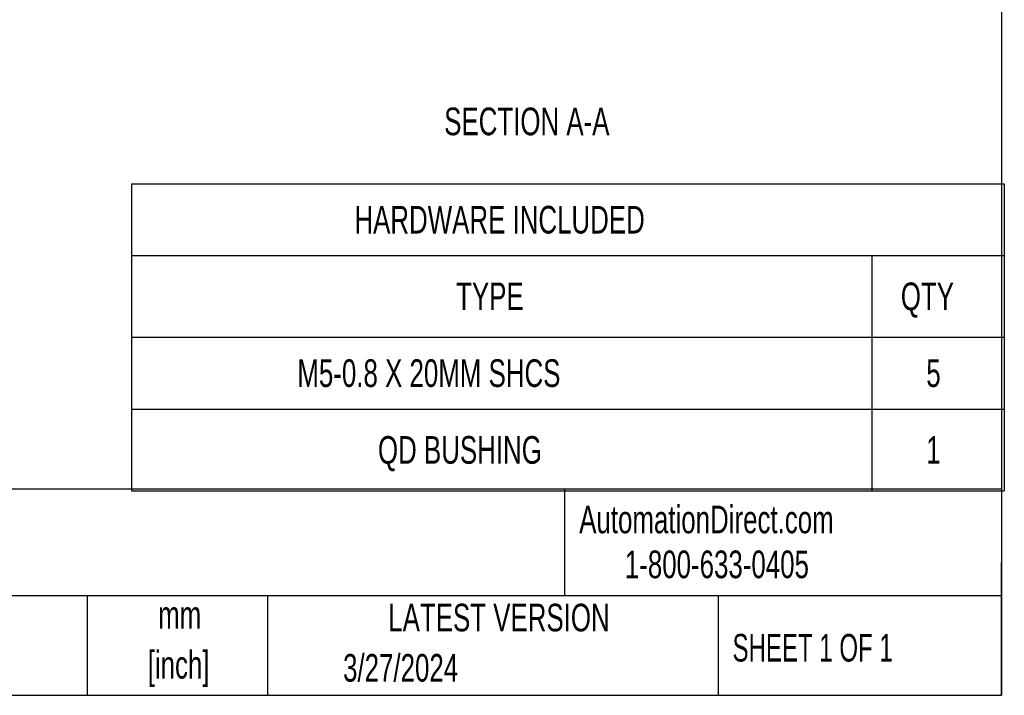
# Model space of a CAD drawing. Header units: millimetres. Extents: x 19 to 820, y 19 to 629.
# Tile 3 of 10: x 594 to 820, y 19 to 174. Entities that reach past the tile are written whole.
import ezdxf

# ---------------------------------------------------------------- set-up
doc = ezdxf.new("R2010")
doc.units = ezdxf.units.MM
doc.header["$LTSCALE"] = 3
doc.layers.add('TEXT', color=140, linetype='Continuous', lineweight=25)
doc.styles.add('SLDTEXTSTYLE0', font='TXT', dxfattribs={"width": 0.7})
doc.styles.add('SLDTEXTSTYLE1', font='TXT', dxfattribs={"width": 0.65})

# ---------------------------------------------------------------- blocks, each defined once
blk = doc.blocks.new('SW_TABLEANNOTATION_0')
at = {"layer": 'TEXT', "color": 0}
for p, q in [((0, 0), (0, -16.5)), ((0, 0), (170.1, 0)), ((170.1, 0), (200.56, 0)), ((200.56, 0), (200.56, -16.5)), ((0, -16.5), (0, -35.23)), ((0, -16.5), (170.1, -16.5)), ((170.1, -16.5), (170.1, -35.23)), ((170.1, -16.5), (200.56, -16.5)), ((200.56, -16.5), (200.56, -35.23)), ((0, -35.23), (0, -51.77)), ((0, -35.23), (170.1, -35.23)), ((170.1, -35.23), (170.1, -51.77)), ((170.1, -35.23), (200.56, -35.23)), ((200.56, -35.23), (200.56, -51.77)), ((0, -51.77), (0, -70.51)), ((0, -51.77), (170.1, -51.77)), ((170.1, -51.77), (170.1, -70.51)), ((170.1, -51.77), (200.56, -51.77)), ((200.56, -51.77), (200.56, -70.51)), ((0, -70.51), (170.1, -70.51)), ((170.1, -70.51), (200.56, -70.51))]:
    blk.add_line(p, q, dxfattribs=at)
at = {"layer": 'TEXT', "color": 0, "char_height": 6.35, "attachment_point": 1, "style": 'SLDTEXTSTYLE0'}
for s, insert in [('HARDWARE INCLUDED', (51.24, -5.07)), ('QTY', (176.78, -22.68)), ('TYPE', (74.61, -22.68)), ('M5-0.8 X 20MM SHCS', (38.13, -40.32)), ('5', (182.63, -40.32)), ('QD BUSHING', (56.65, -57.96)), ('1', (182.63, -57.96))]:
    blk.add_mtext(s, dxfattribs=dict(at, insert=insert))

msp = doc.modelspace()

# ---------------------------------------------------------------- linework, layer by layer
at = {"layer": 'TEXT'}
for p, q in [((819.15, 628.65), (819.15, 19.05)), ((819.15, 66.378), (19.05, 66.378)), ((718.726, 66.378), (718.726, 41.91)), ((819.15, 19.05), (819.15, 49.53)), ((819.15, 41.91), (19.05, 41.91)), ((609.073, 41.91), (609.073, 19.05)), ((650.436, 41.91), (650.436, 19.05)), ((754.046, 41.91), (754.046, 19.05)), ((19.05, 19.05), (819.15, 19.05))]:
    msp.add_line(p, q, dxfattribs=at)

# ---------------------------------------------------------------- block references
msp.add_blockref('SW_TABLEANNOTATION_0', (619.203, 136.564), dxfattribs=at)

# ---------------------------------------------------------------- texts
for s, insert, char_height, attachment_point, style in [('SECTION A-A', (710.057, 154.078), 6.35, 2, 'SLDTEXTSTYLE0'), ('AutomationDirect.com', (722.085, 62.63), 6.35, 1, 'SLDTEXTSTYLE0'), ('A120-5M15-SPBO-0875', (477.623, 60.056), 11.1125, 1, 'SLDTEXTSTYLE0'), ('1-800-633-0405', (732.575, 52.311), 6.35, 1, 'SLDTEXTSTYLE0'), ('mm', (630.297, 40.723), 6.35, 2, 'SLDTEXTSTYLE0'), ('LATEST VERSION', (703.656, 40.092), 6.35, 2, 'SLDTEXTSTYLE0'), ('SHEET 1 OF 1', (757.324, 33.154), 6.35, 1, 'SLDTEXTSTYLE1'), ('[inch]', (630.045, 29.257), 6.35, 2, 'SLDTEXTSTYLE0'), ('3/27/2024', (667.838, 28.54), 6.35, 1, 'SLDTEXTSTYLE0')]:
    msp.add_mtext(s, dxfattribs=dict(at, insert=insert, char_height=char_height, attachment_point=attachment_point, style=style))

doc.saveas('drawing.dxf')
